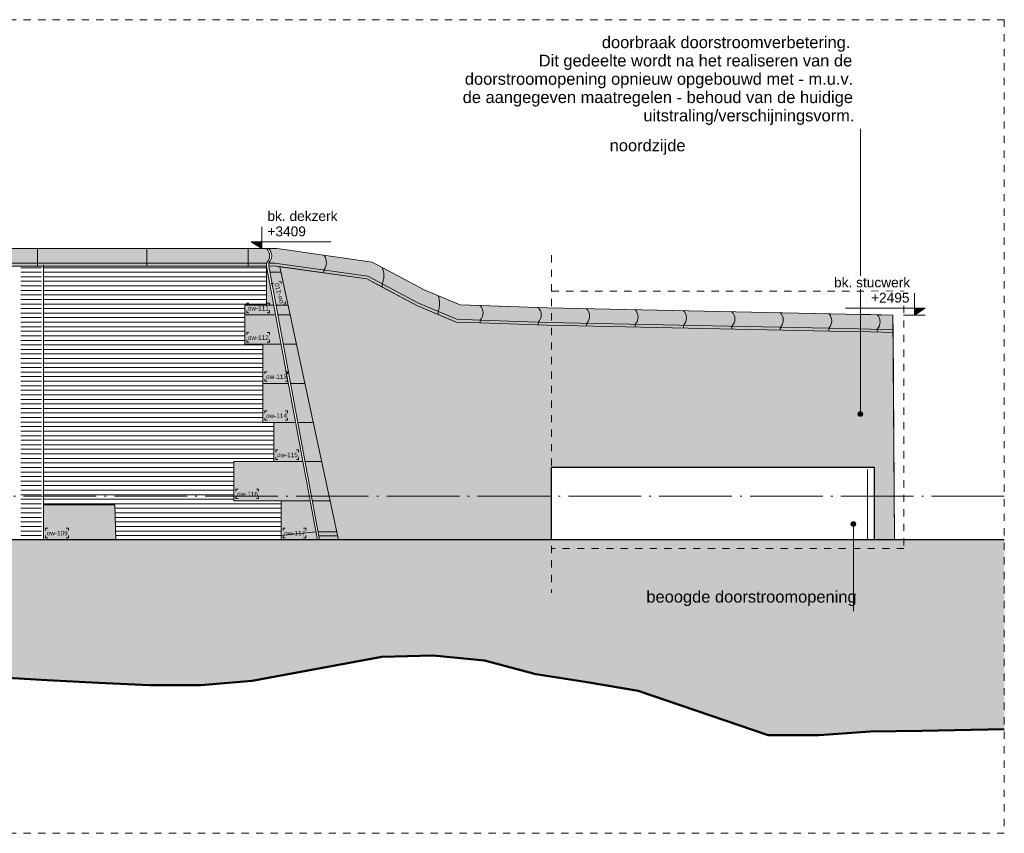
# Model space of a CAD drawing. Extents: x -294884 to 286267, y 0 to 1429765.
# Tile 113 of 178: x 13696 to 27250, y 700589 to 711789. Entities that reach past the tile are written whole.
import ezdxf

# ---------------------------------------------------------------- set-up
doc = ezdxf.new("R2010")
doc.units = 0
doc.header["$MEASUREMENT"] = 0
doc.linetypes.add('DASHDOT', pattern=[1250, 1000, -112.5, 25, -112.5])
doc.linetypes.add('DASHED', pattern=[200, 100, -100])
for name, color, linetype in [('A-0019-AFDEKVLAK', 1, 'Continuous'), ('A-0030-STRAMIEN', 1, 'Continuous'), ('A-0070-SYMBOOL', 1, 'Continuous'), ('A-0306--', 1, 'Continuous'), ('A-0307-TEKST', 7, 'Continuous'), ('A-1100-TXT+MT-SO', 7, 'Continuous')]:
    doc.layers.add(name, color=color, linetype=linetype)
pattern_1 = [(0, (0, 0), (0, 62.5), [])]

# ---------------------------------------------------------------- blocks, each defined once
blk = doc.blocks.new('M-NIEUW_144')
at = {"linetype": 'Continuous', "lineweight": 5}
for color, points in [(8, [(167295, -2802.5), (167296.2, -2562.5), (171172.2, -2562.1), (171170.9, -2802.1)]), (8, [(171172.2, -2562.1), (171426.5, -2562.5, -0.4121175), (171426.5, -2762.5), (171426.5, -2802.5), (171172.2, -2802.5)]), (8, [(171457, -2802.5), (171455.8, -2760.7, 0.409457), (171456.5, -2562.5), (171570.1, -2562.7), (172881.6, -2748.7), (173605.4, -3132.2), (174089.6, -3334.9), (174365.1, -3344.8, -0.4070729), (174366.5, -3545), (174365.1, -3584.9), (174037.3, -3573.2), (173502.7, -3349.4), (172806.3, -2980.4), (171536.4, -2800.3)]), (8, [(171626.5, -6032.5), (170976.5, -6032.5), (170976.5, -5494.2), (171526.5, -5494.2), (171526.5, -4955.8), (171376.5, -4955.8), (171376.5, -3879.2), (171126.5, -3879.2), (171126.5, -3340.8), (171426.5, -3340.8), (171426.5, -2802.5), (172126.5, -6571.6), (171626.5, -6571.6)]), (8, [(171457, -2802.5), (171536.4, -2800.3), (171610.2, -2810.8), (172417.8, -6571.6), (172157, -6571.6)]), (254, [(180071.8, -6571.6), (175350, -6571.6), (175350, -6239.9), (175350, -6571.6), (173700, -6571.6), (172800, -6571.6), (172509.2, -6571.6), (172417.8, -6571.6), (171610.2, -2810.8), (172806.3, -2980.4), (173018.8, -3093), (173502.7, -3349.4), (173786.5, -3468.2), (174037.3, -3573.2), (174365.1, -3584.9), (175285.9, -3617.8), (179391.5, -3702.7), (179741.5, -3709.9), (180051, -3716.3)]), (8, [(175292.7, -3377.9), (179396.5, -3462.8), (180048.9, -3476.2), (180051, -3716.3), (179741.5, -3709.9), (179391.5, -3702.7), (175285.9, -3617.8), (174365.1, -3584.9), (174366.5, -3545, 0.4070286), (174365.1, -3344.8)]), (8, [(168357.9, -6088.7), (169335.8, -6088.7), (169351.3, -6571.6), (168357.9, -6571.6)]), (111, [(127081.7, -6571.6), (181581.7, -6571.6), (181581.7, -9178.8), (180446.7, -9201.6), (179741, -9211.6), (179035.4, -9261.6), (178329.7, -9261.6), (176542.9, -8651.6), (175727.8, -8513), (175131.6, -8421.6), (174426, -8231.6), (173720.3, -8161.6), (173014.7, -8181.6), (171227.9, -8511.6), (170522.2, -8571.6), (169816.6, -8571.6), (169110.9, -8541.6), (168405.2, -8501.6), (167699.6, -8461.6), (165912.8, -8441.6), (164501.5, -8451.6), (163795.9, -8481.6), (163090.2, -8481.6), (161678.9, -8511.6), (159892.1, -8361.6), (158480.8, -8331.6), (157775.2, -8321.6), (157069.5, -8301.6), (155658.2, -8291.6), (153871.4, -8261.6), (153165.8, -8261.6), (152460.1, -8251.6), (151754.4, -8241.6), (151048.8, -8241.6), (149262, -8241.6), (147850.7, -8301.6), (147145.1, -8311.6), (146439.4, -8321.6), (145028.1, -8351.6), (142426.5, -8497.8), (141830, -8461.6), (141124.3, -8551.6), (137926.2, -8751.6), (136514.9, -8791.6), (135809.3, -8851.6), (133692.3, -9021.6), (131199.9, -8851.6), (130494.2, -8791.6), (127479.3, -8484.9), (127081.7, -8464.3)])]:
    blk.add_hatch(color=color, dxfattribs=at).paths.add_polyline_path(points, flags=0)
h = blk.add_hatch(dxfattribs=at)
h.set_pattern_fill('@AVMWH2', color=251, style=0, pattern_type=0)
h.set_pattern_definition(pattern_1)
h.paths.add_polyline_path([(168042, -2787.7), (168326.2, -2787.8), (168326.2, -6571.6), (168044.2, -6571.6)], flags=0)
h = blk.add_hatch(dxfattribs=at)
h.set_pattern_fill('@AVMWH2', color=251, style=0, pattern_type=0)
h.set_pattern_definition(pattern_1)
h.paths.add_polyline_path([(169347.8, -6463), (169335.8, -6088.7), (168357.9, -6088.7), (168357.9, -2787.7), (171170.9, -2802.1), (171172.2, -2802.5), (171426.5, -2802.5), (171426.5, -3340.8), (171126.5, -3340.8), (171126.5, -3879.2), (171376.5, -3879.2), (171376.5, -4955.8), (171526.5, -4955.8), (171526.5, -5494.2), (170976.5, -5494.2), (170976.5, -6032.5), (171626.5, -6032.5), (171626.5, -6571.6), (169351.3, -6571.6)], flags=0)
at = {"layer": 'A-0030-STRAMIEN', "linetype": 'Continuous', "lineweight": 5}
for points in [[(171212.9, -2467.7), (171362.9, -2467.7), (171362.9, -2562.7)], [(180344.1, -3476.2), (180344.1, -3381.2), (180494.1, -3381.2)]]:
    blk.add_hatch(color=253, dxfattribs=at).paths.add_polyline_path(points, flags=0)
at = {"color": 7, "linetype": 'DASHED', "lineweight": 0}
blk.add_lwpolyline([(127081.7, -10611), (127081.7, 589), (181581.7, 589), (181581.7, -10611)], close=True, dxfattribs=at)
at = {"color": 8, "linetype": 'Continuous', "lineweight": 13}
for points in [[(171170.9, -2802.1), (171172.2, -2562.1), (167296.2, -2562.5), (167295, -2802.5)], [(171626.5, -6571.6), (172126.5, -6571.6), (171426.5, -2802.5), (171426.5, -3340.8), (171126.5, -3340.8), (171126.5, -3879.2), (171376.5, -3879.2), (171376.5, -4955.8), (171526.5, -4955.8), (171526.5, -5494.2), (170976.5, -5494.2), (170976.5, -6032.5), (171626.5, -6032.5)], [(171457, -2802.5), (171536.4, -2800.3), (171610.2, -2810.8), (172417.8, -6571.6), (172157, -6571.6)], [(168357.9, -6088.7), (169335.8, -6088.7), (169351.3, -6571.6), (168357.9, -6571.6)]]:
    blk.add_lwpolyline(points, close=True, dxfattribs=at)
at = {"color": 7, "linetype": 'Continuous', "lineweight": 18}
for points in [[(171172.2, -2562.1), (167296.2, -2562.5)], [(171172.2, -2562.1), (171426.5, -2562.5)], [(171456.5, -2562.5), (171570.1, -2562.7)], [(171570.1, -2562.7), (172881.6, -2748.7), (173605.4, -3132.2), (174089.6, -3334.9), (175292.7, -3377.9)], [(171171.2, -2762.1), (167295.2, -2762.5)], [(168357.9, -6571.6), (168357.9, -2787.7)], [(171426.5, -2760.7), (171172.2, -2760.7)], [(171542, -2760.7), (171455.8, -2760.7)], [(171542, -2760.7), (172818.9, -2941.8), (173519.8, -3313.2), (174046, -3533.5), (174366.5, -3545)], [(174365.1, -3344.8), (175292.7, -3377.9), (179396.5, -3462.8), (179746.5, -3470), (180048.9, -3476.2)], [(175292.7, -3377.9), (180048.9, -3476.2), (180071.8, -6571.6)], [(174366.5, -3545), (175287, -3577.8), (179392.3, -3662.7), (179742.3, -3670), (180050.7, -3676.3)]]:
    blk.add_lwpolyline(points, dxfattribs=at)
at = {"color": 1, "linetype": 'Continuous', "lineweight": 13}
for points in [[(168271.3, -2562.4), (168271.3, -2802.4)], [(169777.1, -2562.4), (169777.1, -2802.4)], [(171426.5, -2802.5), (171172.2, -2802.5), (171172.2, -2562.1)], [(171170.9, -2802.1), (167295, -2802.5)], [(171426.5, -2802.5), (171426.5, -3340.8), (171126.5, -3340.8), (171126.5, -3879.2), (171376.5, -3879.2), (171376.5, -4955.8), (171526.5, -4955.8), (171526.5, -5494.2), (170976.5, -5494.2), (170976.5, -6032.5), (171626.5, -6032.5), (171626.5, -6571.6)], [(171457, -2802.5), (171536.4, -2800.3), (172806.3, -2980.4), (173502.7, -3349.4), (174037.3, -3573.2), (174365.1, -3584.9)], [(171610.2, -2810.8), (172417.8, -6571.6)], [(174365.1, -3584.9), (175285.9, -3617.8), (179391.5, -3702.7), (179741.5, -3709.9), (180051, -3716.3)], [(168357.9, -6088.7), (169335.8, -6088.7), (169351.3, -6571.6)]]:
    blk.add_lwpolyline(points, dxfattribs=at)
at = {"color": 8, "linetype": 'Continuous', "lineweight": 13}
for points in [[(171172.2, -2802.5), (171426.5, -2802.5), (171426.5, -2762.5, 0.4121175), (171426.5, -2562.5), (171172.2, -2562.1)], [(171457, -2802.5), (171455.8, -2760.7, 0.409457), (171456.5, -2562.5), (171570.1, -2562.7), (172881.6, -2748.7), (173605.4, -3132.2), (174089.6, -3334.9), (174365.1, -3344.8, -0.4070729), (174366.5, -3545), (174365.1, -3584.9), (174037.3, -3573.2), (173502.7, -3349.4), (172806.3, -2980.4), (171536.4, -2800.3)], [(174365.1, -3344.8, -0.4070286), (174366.5, -3545), (174365.1, -3584.9), (175285.9, -3617.8), (179391.5, -3702.7), (179741.5, -3709.9), (180051, -3716.3), (180048.9, -3476.2), (179396.5, -3462.8), (175292.7, -3377.9)]]:
    blk.add_lwpolyline(points, format="xyb", close=True, dxfattribs=at)
at = {"color": 7, "linetype": 'Continuous', "lineweight": 18}
for points in [[(171426.5, -2562.5, -0.4121175), (171426.5, -2762.5), (171426.5, -2802.5), (172126.5, -6571.6)], [(174365.1, -3584.9), (174366.5, -3545, 0.4070729), (174365.1, -3344.8)]]:
    blk.add_lwpolyline(points, format="xyb", dxfattribs=at)
at = {"color": 1, "linetype": 'Continuous', "lineweight": 13}
for points in [[(172216.5, -2896.8), (172216.5, -2856.3, 0.3396477), (172216.5, -2654.3)], [(173018.8, -3093), (173018.8, -3047.7, 0.2084048), (173016.5, -2820.2)], [(173786.5, -3468.2), (173786.5, -3424.9, 0.2053821), (173786.5, -3208)], [(175166, -3613.5), (175167.5, -3573.6, 0.4070729), (175166, -3373.4)], [(175832.4, -3629.2), (175833.8, -3589.2, 0.4070729), (175832.4, -3389.1)], [(176498.8, -3643), (176500.2, -3603, 0.4070729), (176498.8, -3402.8)], [(177165.2, -3656.8), (177166.6, -3616.8, 0.4070729), (177165.2, -3416.6)], [(177831.6, -3670.5), (177833, -3630.6, 0.4070729), (177831.6, -3430.4)], [(178498, -3684.3), (178499.4, -3644.4, 0.4070729), (178498, -3444.2)], [(179164.3, -3698.1), (179165.8, -3658.1, 0.4070729), (179164.3, -3458)], [(179830.8, -3711.9), (179832.2, -3671.9, 0.4070729), (179830.8, -3471.7)]]:
    blk.add_lwpolyline(points, format="xyb", dxfattribs=at)
at = {"color": 254, "linetype": 'Continuous', "lineweight": 13}
blk.add_lwpolyline([(180071.8, -6571.6), (175350, -6571.6), (175350, -6239.9), (175350, -6571.6), (173700, -6571.6), (172800, -6571.6), (172509.2, -6571.6), (172509.2, -6571.6), (172417.8, -6571.6), (171610.2, -2810.8), (172806.3, -2980.4), (173018.8, -3093), (173502.7, -3349.4), (173786.5, -3468.2), (174037.3, -3573.2), (174365.1, -3584.9), (175285.9, -3617.8), (179391.5, -3702.7), (179741.5, -3709.9), (180051, -3716.3)], close=True, dxfattribs=at)
at = {"color": 8, "linetype": 'Continuous', "lineweight": 5}
for points in [[(171426.5, -2888), (171442.4, -2888)], [(171472.9, -2888), (171626.8, -2888)], [(171426.5, -3340.8), (171526.5, -3340.8)], [(171557, -3340.8), (171724.1, -3340.8)], [(171126.5, -3475.4), (171551.5, -3475.4)], [(171582, -3475.4), (171749.1, -3475.4)], [(171376.5, -3879.2), (171626.5, -3879.2)], [(171657, -3879.2), (171839.7, -3879.2)], [(171376.5, -4417.5), (171726.4, -4417.5)], [(171756.9, -4417.5), (171955.2, -4417.5)], [(171526.5, -4955.8), (171826.4, -4955.8)], [(171856.9, -4955.8), (172070.9, -4955.8)], [(171526.5, -5494.2), (171926.4, -5494.2)], [(171956.9, -5494.2), (172186.5, -5494.2)], [(171626.5, -6032.5), (172026.4, -6032.5)], [(172056.9, -6032.5), (172302.1, -6032.5)], [(171626.5, -6513), (172106.3, -6463)], [(172136.8, -6463), (172394.5, -6463)], [(172406.2, -6517.3), (172146.9, -6517.3)]]:
    blk.add_lwpolyline(points, dxfattribs=at)
at = {"color": 111, "linetype": 'Continuous', "lineweight": 13}
for points in [[(127081.7, -6571.6), (181581.7, -6571.6)], [(181581.7, -9178.8), (180446.7, -9201.6), (179741, -9211.6), (179035.4, -9261.6), (178329.7, -9261.6), (176542.9, -8651.6), (175727.8, -8513), (175131.6, -8421.6), (174426, -8231.6), (173720.3, -8161.6), (173014.7, -8181.6), (171227.9, -8511.6), (170522.2, -8571.6), (169816.6, -8571.6), (169110.9, -8541.6), (168405.2, -8501.6), (167699.6, -8461.6)]]:
    blk.add_lwpolyline(points, dxfattribs=at)
at = {"color": 92, "linetype": 'Continuous', "lineweight": 50}
for points in [[(167699.6, -8461.6), (168405.2, -8501.6), (169110.9, -8541.6), (169816.6, -8571.6), (170522.2, -8571.6), (171227.9, -8511.6), (173014.7, -8181.6), (173720.3, -8161.6), (174426, -8231.6), (175131.6, -8421.6), (175837.3, -8531.6), (176542.9, -8651.6), (178329.7, -9261.6), (179035.4, -9261.6), (179741, -9211.6), (180446.7, -9201.6)], [(181581.7, -9178.8), (180446.7, -9201.6)]]:
    blk.add_lwpolyline(points, dxfattribs=at)
at = {"layer": 'A-0030-STRAMIEN', "color": 1, "linetype": 'Continuous', "lineweight": 13}
for points in [[(171362.9, -2262.7), (171362.9, -2562.7), (171212.9, -2467.7), (172312.9, -2467.7)], [(171212.9, -2562.7), (171512.9, -2562.7)], [(180344.1, -3176.2), (180344.1, -3476.2), (180494.1, -3381.2), (179394.1, -3381.2)], [(180494.1, -3476.2), (180194.1, -3476.2)]]:
    blk.add_lwpolyline(points, dxfattribs=at)
at = {"layer": 'A-0070-SYMBOOL', "color": 1, "linetype": 'Continuous', "lineweight": 13}
blk.add_lwpolyline([(179600, -4839.8), (179600, -1750), (179600, -911.2)], dxfattribs=at)
at = {"layer": 'A-0070-SYMBOOL', "color": 7, "linetype": 'Continuous', "lineweight": 18}
for points in [[(179635, -4839.8), (179624.7, -4864.6), (179600, -4874.8), (179575.2, -4864.6), (179565, -4839.8), (179575.2, -4815.1), (179600, -4804.8), (179624.7, -4815.1)], [(179625, -4839.8), (179617.7, -4857.5), (179600, -4864.8), (179582.3, -4857.5), (179575, -4839.8), (179582.3, -4822.1), (179600, -4814.8), (179617.7, -4822.1)], [(179615, -4839.8), (179610.6, -4850.4), (179600, -4854.8), (179589.4, -4850.4), (179585, -4839.8), (179589.4, -4829.2), (179600, -4824.8), (179610.6, -4829.2)], [(179605, -4839.8), (179603.5, -4843.3), (179600, -4844.8), (179596.5, -4843.3), (179595, -4839.8), (179596.5, -4836.3), (179600, -4834.8), (179603.5, -4836.3)]]:
    blk.add_lwpolyline(points, close=True, dxfattribs=at)
at = {"layer": 'A-0306--', "color": 1, "linetype": 'Continuous', "lineweight": 13}
for points in [[(171502.5, -3071.3), (171496.2, -3042), (171525.6, -3035.7)], [(171629.7, -3044), (171623.3, -3014.7), (171594, -3021)], [(171183.2, -3315.4), (171153.2, -3315.4), (171153.2, -3345.4)], [(171436.5, -3315.4), (171466.5, -3315.4), (171466.5, -3345.4)], [(171555.7, -3319), (171562, -3348.3), (171591.3, -3342)], [(171682.8, -3291.7), (171689.1, -3321), (171659.8, -3327.3)], [(171183.2, -3445.4), (171153.2, -3445.4), (171153.2, -3415.4)], [(171436.5, -3445.4), (171466.5, -3445.4), (171466.5, -3415.4)], [(171183.2, -3719.2), (171153.2, -3719.2), (171153.2, -3749.2)], [(171436.5, -3719.2), (171466.5, -3719.2), (171466.5, -3749.2)], [(171183.2, -3849.2), (171153.2, -3849.2), (171153.2, -3819.2)], [(171436.5, -3849.2), (171466.5, -3849.2), (171466.5, -3819.2)], [(171433.2, -4257.5), (171403.2, -4257.5), (171403.2, -4287.5)], [(171686.5, -4257.5), (171716.5, -4257.5), (171716.5, -4287.5)], [(171433.2, -4387.5), (171403.2, -4387.5), (171403.2, -4357.5)], [(171686.5, -4387.5), (171716.5, -4387.5), (171716.5, -4357.5)], [(171433.2, -4795.8), (171403.2, -4795.8), (171403.2, -4825.8)], [(171686.5, -4795.8), (171716.5, -4795.8), (171716.5, -4825.8)], [(171433.2, -4925.8), (171403.2, -4925.8), (171403.2, -4895.8)], [(171686.5, -4925.8), (171716.5, -4925.8), (171716.5, -4895.8)], [(171583.2, -5334.2), (171553.2, -5334.2), (171553.2, -5364.2)], [(171836.5, -5334.2), (171866.5, -5334.2), (171866.5, -5364.2)], [(171583.2, -5464.2), (171553.2, -5464.2), (171553.2, -5434.2)], [(171836.5, -5464.2), (171866.5, -5464.2), (171866.5, -5434.2)], [(171033.2, -5872.5), (171003.2, -5872.5), (171003.2, -5902.5)], [(171286.5, -5872.5), (171316.5, -5872.5), (171316.5, -5902.5)], [(171033.2, -6002.5), (171003.2, -6002.5), (171003.2, -5972.5)], [(171286.5, -6002.5), (171316.5, -6002.5), (171316.5, -5972.5)], [(168414.6, -6411.6), (168384.6, -6411.6), (168384.6, -6441.6)], [(168667.9, -6411.6), (168697.9, -6411.6), (168697.9, -6441.6)], [(171683.2, -6411.6), (171653.2, -6411.6), (171653.2, -6441.6)], [(171936.5, -6411.6), (171966.5, -6411.6), (171966.5, -6441.6)], [(168414.6, -6541.6), (168384.6, -6541.6), (168384.6, -6511.6)], [(168667.9, -6541.6), (168697.9, -6541.6), (168697.9, -6511.6)], [(171683.2, -6541.6), (171653.2, -6541.6), (171653.2, -6511.6)], [(171936.5, -6541.6), (171966.5, -6541.6), (171966.5, -6511.6)]]:
    blk.add_lwpolyline(points, dxfattribs=at)
at = {"layer": 'A-0070-SYMBOOL', "color": 7, "linetype": 'Continuous', "insert": (176654.8, -7483.5), "char_height": 162, "attachment_point": 7, "line_spacing_factor": 0.933333}
blk.add_mtext('{\\fArial|b0|i0|c12|p0;beoogde doorstroomopening}', dxfattribs=at)
at = {"layer": 'A-0307-TEKST', "color": 7, "linetype": 'Continuous', "insert": (171656.5, -3312), "char_height": 63, "attachment_point": 7, "rotation": 102.11748, "line_spacing_factor": 1.333333}
blk.add_mtext('{\\fArial|b0|i0|c12|p0;ow-110}', dxfattribs=at)
at = {"layer": 'A-0307-TEKST', "color": 7, "linetype": 'Continuous', "char_height": 63, "attachment_point": 7, "line_spacing_factor": 1.333333}
for s, insert in [('{\\fArial|b0|i0|c12|p0;ow-111}', (171168.8, -3415.4)), ('{\\fArial|b0|i0|c12|p0;ow-112}', (171168.8, -3819.2)), ('{\\fArial|b0|i0|c12|p0;ow-113}', (171418.8, -4357.5)), ('{\\fArial|b0|i0|c12|p0;ow-114}', (171418.8, -4895.8)), ('{\\fArial|b0|i0|c12|p0;ow-115}', (171568.8, -5434.2)), ('{\\fArial|b0|i0|c12|p0;ow-116}', (171018.8, -5972.5)), ('{\\fArial|b0|i0|c12|p0;ow-109}', (168400.3, -6511.6)), ('{\\fArial|b0|i0|c12|p0;ow-117}', (171668.8, -6511.6))]:
    blk.add_mtext(s, dxfattribs=dict(at, insert=insert))
at = {"layer": 'A-1100-TXT+MT-SO', "color": 7, "linetype": 'Continuous', "char_height": 162, "attachment_point": 7, "line_spacing_factor": 0.933333}
for s, insert in [('{\\fArial|b0|i0|c12|p0;doorbraak doorstroomverbetering. }', (176041.9, 148.4)), ('{\\fArial|b0|i0|c12|p0;Dit gedeelte wordt na het realiseren van de }', (175173.2, -103.6)), ('{\\fArial|b0|i0|c12|p0;doorstroomopening opnieuw opgebouwd met - m.u.v. }', (174156, -355.6)), ('{\\fArial|b0|i0|c12|p0;de aangegeven maatregelen - behoud van de huidige }', (174126.3, -607.6)), ('{\\fArial|b0|i0|c12|p0;uitstraling/verschijningsvorm.}', (176613.6, -859.6)), ('{\\fArial|b0|i0|c12|p0;noordzijde}', (176149.6, -1271.2))]:
    blk.add_mtext(s, dxfattribs=dict(at, insert=insert))
at = {"linetype": 'Continuous'}
for points, layer in [([(179790, -5571.6), (179790, -6571.6), (175350, -6571.6), (175350, -5571.6)], 'A-0019-AFDEKVLAK'), ([(171430.6, -2236.5), (171967.4, -2236.5), (171967.4, -2412.8), (171430.6, -2412.8)], 'A-0030-STRAMIEN')]:
    blk.add_wipeout(points, dxfattribs=at).dxf.layer = layer
at = {"color": 1, "linetype": 'DASHED', "lineweight": 13}
for points in [[(175350, -2652.7), (175350, -7302.7)], [(175350, -3150), (180200, -3150), (180200, -6688.7), (175350, -6688.7)]]:
    blk.add_lwpolyline(points, dxfattribs=at)
at = {"color": 5, "linetype": 'Continuous', "lineweight": 25}
blk.add_lwpolyline([(175350, -6571.6), (175350, -5571.6), (179790, -5571.6), (179790, -6571.6)], close=True, dxfattribs=at)
at = {"color": 1, "linetype": 'DASHED', "lineweight": 13}
blk.add_lwpolyline([(179700, -5571.6), (175350, -5571.6), (175350, -6571.6), (179700, -6571.6)], close=True, dxfattribs=at)
at = {"color": 1, "linetype": 'Continuous', "lineweight": 13}
blk.add_lwpolyline([(179700, -6571.6), (179700, -5601.6)], dxfattribs=at)
at = {"color": 5, "linetype": 'Continuous', "lineweight": 25}
blk.add_lwpolyline([(181581.7, -6571.6), (127081.7, -6571.6)], dxfattribs=at)
at = {"layer": 'A-0030-STRAMIEN', "color": 1, "linetype": 'DASHDOT', "lineweight": 13}
blk.add_lwpolyline([(181581.7, -5971.6), (127081.7, -5971.6)], dxfattribs=at)
at = {"layer": 'A-0070-SYMBOOL', "color": 7, "linetype": 'Continuous', "lineweight": 18}
for points in [[(179468.5, -6353.5), (179478.8, -6378.3), (179503.5, -6388.5), (179528.2, -6378.3), (179538.5, -6353.5), (179528.2, -6328.8), (179503.5, -6318.5), (179478.8, -6328.8)], [(179478.5, -6353.5), (179485.8, -6371.2), (179503.5, -6378.5), (179521.2, -6371.2), (179528.5, -6353.5), (179521.2, -6335.9), (179503.5, -6328.5), (179485.8, -6335.9)], [(179488.5, -6353.5), (179492.9, -6364.1), (179503.5, -6368.5), (179514.1, -6364.1), (179518.5, -6353.5), (179514.1, -6342.9), (179503.5, -6338.5), (179492.9, -6342.9)], [(179498.5, -6353.5), (179500, -6357.1), (179503.5, -6358.5), (179507.1, -6357.1), (179508.5, -6353.5), (179507.1, -6350), (179503.5, -6348.5), (179500, -6350)]]:
    blk.add_lwpolyline(points, close=True, dxfattribs=at)
at = {"layer": 'A-0070-SYMBOOL', "color": 1, "linetype": 'Continuous', "lineweight": 13}
blk.add_lwpolyline([(179503.5, -6353.5), (179503.5, -6953.5), (179503.5, -7553.5)], dxfattribs=at)
at = {"layer": 'A-0030-STRAMIEN', "color": 7, "linetype": 'Continuous', "insert": (171438.1, -2394), "char_height": 135, "attachment_point": 7, "line_spacing_factor": 0.933333}
blk.add_mtext('{\\fArial|b0|i0|c12|p0;+3409}', dxfattribs=at)
at = {"linetype": 'Continuous'}
for points in [[(171430.6, -2026.4), (172398.5, -2026.4), (172398.5, -2202.6), (171430.6, -2202.6)], [(180276.4, -3326.4), (179739.6, -3326.4), (179739.6, -3150.1), (180276.4, -3150.1)]]:
    blk.add_wipeout(points, dxfattribs=at).dxf.layer = 'A-0030-STRAMIEN'
at = {"layer": 'A-0030-STRAMIEN', "color": 7, "linetype": 'Continuous', "char_height": 135, "attachment_point": 7, "line_spacing_factor": 0.933333}
for s, insert in [('{\\fArial|b0|i0|c12|p0;bk. dekzerk}', (171438.1, -2183.9)), ('{\\fArial|b0|i0|c12|p0;+2495}', (179747.1, -3307.6))]:
    blk.add_mtext(s, dxfattribs=dict(at, insert=insert))
at = {"linetype": 'Continuous'}
blk.add_wipeout([(180276.4, -3116.2), (179230.2, -3116.2), (179230.2, -2940), (180276.4, -2940)], dxfattribs=at).dxf.layer = 'A-0030-STRAMIEN'
at = {"layer": 'A-0030-STRAMIEN', "color": 7, "linetype": 'Continuous', "insert": (179237.7, -3097.5), "char_height": 135, "attachment_point": 7, "line_spacing_factor": 0.933333}
blk.add_mtext('{\\fArial|b0|i0|c12|p0;bk. stucwerk}', dxfattribs=at)

msp = doc.modelspace()

# ---------------------------------------------------------------- block references
msp.add_blockref('M-NIEUW_144', (-154332, 711200))

doc.saveas('drawing.dxf')
